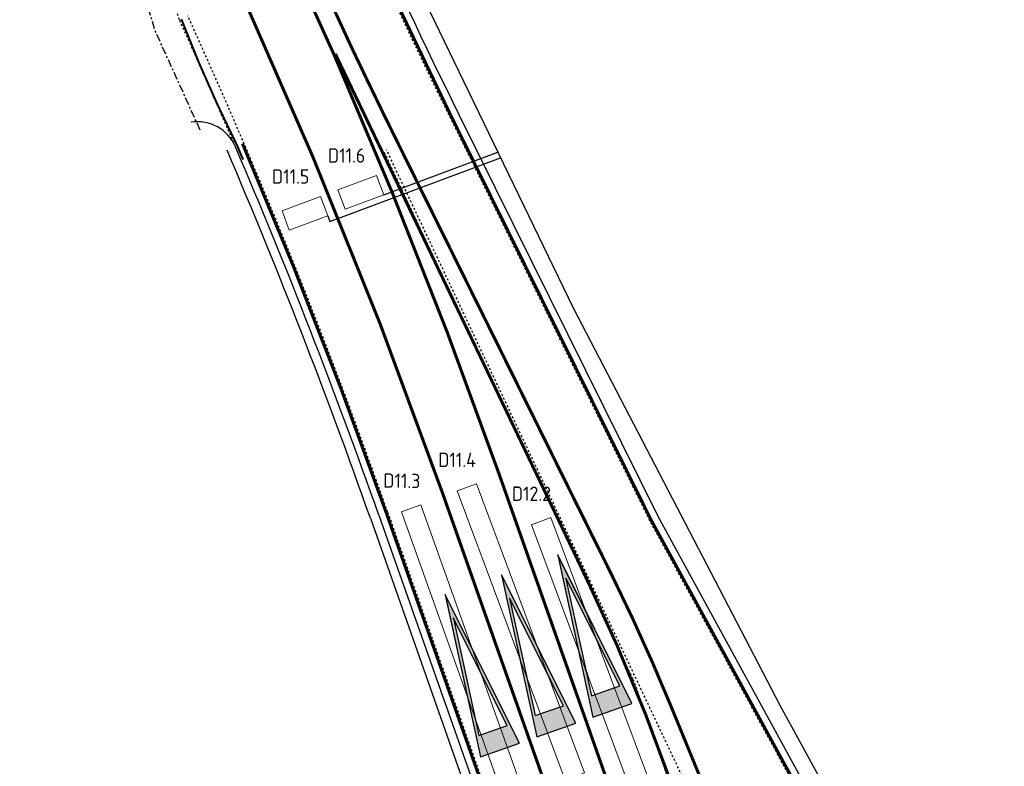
# Model space of a CAD drawing. Header units: metres. Extents: x 144112 to 146497, y 457631 to 458575.
# Tile 53 of 59: x 146201 to 146249, y 458466 to 458502. Entities that reach past the tile are written whole.
import ezdxf
from ezdxf.enums import TextEntityAlignment as Align

# ---------------------------------------------------------------- set-up
doc = ezdxf.new("R2010")
doc.units = ezdxf.units.M
doc.header["$LTSCALE"] = 0.25
for name, pattern in [('N225DO-1044A$0$PROFIEL', [3.9, 3, -0.3, 0.3, -0.3]), ('STIPPELFIJN', [0.375, 0.25, -0.125]), ('VW-1-1_STREEP', [2, 1, -1]), ('VW-1-3_STREEP', [4, 1, -3]), ('VW-3-3_STREEP', [6, 3, -3])]:
    doc.linetypes.add(name, pattern=pattern)
doc.layers.get('0').update_dxf_attribs({"linetype": 'CONTINUOUS', "lineweight": 0})
for name, color, linetype in [('KABEL-500', 3, 'CONTINUOUS'), ('LUS-T-CODE', 1, 'CONTINUOUS'), ('NW-WERKGRENS', 8, 'N225DO-1044A$0$PROFIEL'), ('ONDERGROND', 7, 'CONTINUOUS'), ('VRI - uitslijper', 1, 'CONTINUOUS'), ('WEG-NW-BANDEN', 7, 'CONTINUOUS'), ('WEG-NW-MARKERING', 7, 'STIPPELFIJN'), ('WEG-NW-MARKERING 1-1 STREEP DIK 15', 7, 'VW-1-1_STREEP'), ('WEG-NW-MARKERING 1-3 STREEP DIK 15', 7, 'VW-1-3_STREEP'), ('WEG-NW-MARKERING 3-3 STREEP DIK 15', 7, 'VW-3-3_STREEP'), ('WEG-NW-MARKERING DOORGETROKKEN DIK 15', 7, 'CONTINUOUS'), ('WEG-NW-MARKERING HAAIENTANDEN 70CM HOOG', 7, 'VW-1-3_STREEP'), ('WEG-NW-MARKERING VOORWAARSCHUWINGSDRIEHOEK 8M HOOG', 7, 'CONTINUOUS'), ('WEG-NW-VERHARDING', 42, 'CONTINUOUS')]:
    doc.layers.add(name, color=color, linetype=linetype)
doc.layers.add('LUSSEN', color=7, linetype='CONTINUOUS', lineweight=0)
doc.styles.add('I020-1', font='ISO', dxfattribs={"height": 2})
doc.styles.add('ISO', font='ISO')
doc.linetypes.add('VW-HAAIETAND70-L-N', pattern='A,0,-0.5,[149,NLCS.SHX,S=1,R=0,X=-0.625,Y=0],-0.5', length=1)

# ---------------------------------------------------------------- blocks, each defined once
blk = doc.blocks.new('V_15X1')
blk.add_lwpolyline([(0.5, 0), (0.5, -15), (-0.5, -15), (-0.5, 0)], close=True)
at = {"layer": 'LUS-T-CODE', "style": 'ISO'}
blk.add_attdef('LUS', text='', height=1, rotation=270, dxfattribs=at).set_placement((-0.021, -16.415), align=Align.MIDDLE)
blk = doc.blocks.new('V_1X2')
blk.add_lwpolyline([(-1, 0), (1, 0), (1, -1), (-1, -1), (-1, 0)])
at = {"layer": 'LUS-T-CODE', "style": 'I020-1'}
blk.add_attdef('LUS', text='', height=1, rotation=270, dxfattribs=at).set_placement((0.022, -2.416), align=Align.MIDDLE)
blk = doc.blocks.new('A$C27AB2774')
at = {"layer": 'WEG-NW-MARKERING VOORWAARSCHUWINGSDRIEHOEK 8M HOOG'}
h = blk.add_hatch(color=256, dxfattribs=at)
h.paths.add_polyline_path([(1.005, 0), (-1.005, 0), (0.005, -8)])
h.paths.add_polyline_path([(0.729, -1), (0.005, -6.797), (-0.728, -1)], flags=16)
blk.add_lwpolyline([(0.005, -8), (1.005, 0), (-1.005, 0)], close=True, dxfattribs=at)
blk.add_lwpolyline([(0.005, -6.797), (0.729, -1), (-0.728, -1), (0.005, -6.804)], dxfattribs=at)
blk = doc.blocks.new('N237_ondergrond1')
at = {"layer": 'WEG-NW-MARKERING VOORWAARSCHUWINGSDRIEHOEK 8M HOOG'}
h = blk.add_hatch(color=8, dxfattribs=at)
h.paths.add_polyline_path([(146229.325, 458467.957), (146231.222, 458468.625), (146227.61, 458475.834)])
h.paths.add_polyline_path([(146229.253, 458468.992), (146228.01, 458474.7), (146230.627, 458469.476)], flags=16)
h = blk.add_hatch(color=8, dxfattribs=at)
h.paths.add_polyline_path([(146226.59, 458466.993), (146228.486, 458467.661), (146224.874, 458474.871)])
h.paths.add_polyline_path([(146226.518, 458468.028), (146225.275, 458473.736), (146227.892, 458468.512)], flags=16)
h = blk.add_hatch(color=8, dxfattribs=at)
h.paths.add_polyline_path([(146223.855, 458466.029), (146225.751, 458466.698), (146222.139, 458473.907)])
h.paths.add_polyline_path([(146223.783, 458467.064), (146222.54, 458472.773), (146225.157, 458467.549)], flags=16)
at = {"layer": 'NW-WERKGRENS', "color": 8, "ltscale": 0.5, "flags": 128}
blk.add_lwpolyline([(146210.236, 458496.479), (146208.042, 458501.318), (146205.759, 458509.047)], dxfattribs=at)
blk.add_lwpolyline([(146210.236, 458496.479), (146208.042, 458501.318), (146205.759, 458509.047)], dxfattribs=at)
at = {"layer": 'WEG-NW-BANDEN', "color": 8, "flags": 128}
blk.add_lwpolyline([(146218.507, 458477.617), (146227.182, 458452.996)], dxfattribs=at)
blk.add_lwpolyline([(146218.507, 458477.617), (146227.182, 458452.996)], dxfattribs=at)
at = {"layer": 'WEG-NW-BANDEN', "color": 8}
blk.add_arc((145941.725, 458380.094), 293.46, 19.40973, 23.15779, dxfattribs=at)
blk.add_arc((145941.725, 458380.094), 293.46, 19.40973, 23.15779, dxfattribs=at)
at = {"layer": 'WEG-NW-MARKERING', "color": 8, "flags": 128}
blk.add_lwpolyline([(146213.109, 458517.744, 0.018891), (146222.407, 458497.041), (146232.081, 458477.507), (146242.371, 458458.685)], format="xyb", dxfattribs=at)
blk.add_lwpolyline([(146213.109, 458517.744, 0.018891), (146222.407, 458497.041), (146232.081, 458477.507), (146242.371, 458458.685)], format="xyb", dxfattribs=at)
for points in [[(146209.222, 458501.844), (146207.017, 458509.099)], [(146209.222, 458501.844), (146207.017, 458509.099)], [(146240.737, 458450.1), (146219.292, 458495.521)], [(146240.737, 458450.1), (146219.292, 458495.521)], [(146231.271, 458469.799), (146219.156, 458495.457)], [(146231.271, 458469.799), (146219.156, 458495.457)], [(146219.346, 458477.913), (146228.021, 458453.292)], [(146219.346, 458477.913), (146228.021, 458453.292)], [(146231.271, 458469.799), (146239.828, 458445.513)], [(146231.271, 458469.799), (146239.828, 458445.513)]]:
    blk.add_lwpolyline(points, dxfattribs=at)
at = {"layer": 'WEG-NW-MARKERING', "color": 8}
for radius, start in [(293.9, 23.15779), (293.9, 23.15779), (294.35, 19.40973), (294.35, 19.40973)]:
    blk.add_arc((145941.725, 458380.094), radius, start, 24.47246, dxfattribs=at)
at = {"layer": 'WEG-NW-MARKERING 1-1 STREEP DIK 15', "color": 8, "ltscale": 0.25, "const_width": 0.15, "flags": 128}
for points in [[(146202.434, 458536.717), (146210.49, 458516.688, 0.014533), (146217.57, 458500.546)], [(146202.434, 458536.717), (146210.49, 458516.688, 0.014533), (146217.57, 458500.546)], [(146216.737, 458500.151, -0.006215), (146212.38, 458509.978, -0.006215)], [(146216.737, 458500.151, -0.006215), (146212.38, 458509.978, -0.006215)]]:
    blk.add_lwpolyline(points, format="xyb", dxfattribs=at)
at = {"layer": 'WEG-NW-MARKERING 1-3 STREEP DIK 15', "color": 8, "ltscale": 0.25, "const_width": 0.15, "flags": 128}
for points in [[(146201.537, 458528.897), (146207.014, 458515.279, 0.011651), (146212.202, 458503.201, -0.022094), (146222.011, 458478.852), (146227.22, 458464.067)], [(146201.537, 458528.897), (146207.014, 458515.279, 0.011651), (146212.202, 458503.201, -0.022094), (146222.011, 458478.852), (146227.22, 458464.067)], [(146229.956, 458465.03), (146224.746, 458479.815, 0.018216), (146216.737, 458500.152)], [(146229.956, 458465.03), (146224.746, 458479.815, 0.018216), (146216.737, 458500.152)]]:
    blk.add_lwpolyline(points, format="xyb", dxfattribs=at)
at = {"layer": 'WEG-NW-MARKERING 3-3 STREEP DIK 15', "color": 8, "ltscale": 0.25, "const_width": 0.15, "flags": 128}
for points in [[(146205.124, 458537.799), (146213.179, 458517.772, 0.018891), (146222.474, 458497.074), (146232.148, 458477.542), (146242.593, 458458.435, 0.144383), (146248.754, 458452.295)], [(146205.124, 458537.799), (146213.179, 458517.772, 0.018891), (146222.474, 458497.074), (146232.148, 458477.542), (146242.593, 458458.435, 0.144383), (146248.754, 458452.295)], [(146228.24, 458452.333, -0.000137), (146227.95, 458453.269), (146219.276, 458477.888, 0.016355), (146212.289, 458495.822)], [(146228.24, 458452.333, -0.000137), (146227.95, 458453.269), (146219.276, 458477.888, 0.016355), (146212.289, 458495.822)]]:
    blk.add_lwpolyline(points, format="xyb", dxfattribs=at)
at = {"layer": 'WEG-NW-MARKERING DOORGETROKKEN DIK 15', "color": 8, "const_width": 0.15, "flags": 128}
for points in [[(146241.232, 458448.696), (146233.121, 458468.479, 0.017694), (146230.207, 458474.927), (146219.875, 458495.787, -0.00436), (146217.57, 458500.546)], [(146241.232, 458448.696), (146233.121, 458468.479, 0.017694), (146230.207, 458474.927), (146219.875, 458495.787, -0.00436), (146217.57, 458500.546)], [(146216.804, 458500.184), (146229.01, 458474.693, -0.026957), (146233.133, 458464.738), (146239.139, 458447.694)], [(146216.804, 458500.184), (146229.01, 458474.693, -0.026957), (146233.133, 458464.738), (146239.139, 458447.694)]]:
    blk.add_lwpolyline(points, format="xyb", dxfattribs=at)
at = {"layer": 'WEG-NW-MARKERING HAAIENTANDEN 70CM HOOG', "color": 8, "linetype": 'VW-HAAIETAND70-L-N', "ltscale": 0.25, "const_width": 0.1, "flags": 128}
blk.add_lwpolyline([(146209.315, 458501.879, 0.023953), (146212.037, 458495.714), (146212.321, 458495.046)], format="xyb", dxfattribs=at)
blk.add_lwpolyline([(146209.315, 458501.879, 0.023953), (146212.037, 458495.714), (146212.321, 458495.046)], format="xyb", dxfattribs=at)
at = {"layer": 'WEG-NW-MARKERING VOORWAARSCHUWINGSDRIEHOEK 8M HOOG', "color": 8}
for points in [[(146227.61, 458475.834), (146229.325, 458467.957), (146231.222, 458468.625)], [(146224.874, 458474.871), (146226.59, 458466.993), (146228.486, 458467.661)], [(146222.139, 458473.907), (146223.855, 458466.029), (146225.751, 458466.698)]]:
    blk.add_lwpolyline(points, close=True, dxfattribs=at)
for points in [[(146228.01, 458474.7), (146229.253, 458468.992), (146230.627, 458469.476), (146228.007, 458474.706)], [(146225.275, 458473.736), (146226.518, 458468.028), (146227.892, 458468.512), (146225.272, 458473.742)], [(146222.54, 458472.773), (146223.783, 458467.064), (146225.157, 458467.549), (146222.537, 458472.779)]]:
    blk.add_lwpolyline(points, dxfattribs=at)
at = {"layer": 'WEG-NW-VERHARDING', "color": 8, "flags": 128}
blk.add_lwpolyline([(146213.527, 458517.913, 0.018891), (146222.81, 458497.241), (146232.48, 458477.715), (146242.922, 458458.615)], format="xyb", dxfattribs=at)
blk.add_lwpolyline([(146213.527, 458517.913, 0.018891), (146222.81, 458497.241), (146232.48, 458477.715), (146242.922, 458458.615)], format="xyb", dxfattribs=at)
blk.add_lwpolyline([(146218.922, 458477.763), (146227.597, 458453.143)], dxfattribs=at)
blk.add_lwpolyline([(146218.922, 458477.763), (146227.597, 458453.143)], dxfattribs=at)
at = {"layer": 'WEG-NW-VERHARDING', "color": 8}
for centre, radius, start, end in [((146210.105, 458494.888), 2, 23.1489, 98.8613), ((146210.105, 458494.888), 2, 23.1489, 98.8613), ((145941.725, 458380.094), 293.9, 19.40973, 23.15779), ((145941.725, 458380.094), 293.9, 19.40973, 23.15779)]:
    blk.add_arc(centre, radius, start, end, dxfattribs=at)
at = {"layer": 'WEG-NW-MARKERING VOORWAARSCHUWINGSDRIEHOEK 8M HOOG', "color": 8, "linetype": 'Continuous', "rotation": 199.4097311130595}
for p in [(146230.273, 458468.291), (146227.538, 458467.327), (146224.803, 458466.363)]:
    blk.add_blockref('A$C27AB2774', p, dxfattribs=at)

msp = doc.modelspace()

# ---------------------------------------------------------------- linework, layer by layer
at = {"layer": 'KABEL-500'}
for p, q in [((146223.869, 458495.103), (146224.698, 458495.413)), ((146224.007, 458494.824), (146224.834, 458495.134))]:
    msp.add_line(p, q, dxfattribs=at)
at = {"layer": 'KABEL-500', "flags": 128}
msp.add_lwpolyline([(146206.612, 458537.269), (146218.704, 458507.815), (146228.36, 458487.837), (146238.407, 458468.542), (146243.624, 458458.998, 0.144459), (146249.318, 458453.325)], format="xyb", dxfattribs=at)
at = {"layer": 'VRI - uitslijper'}
for p, q in [((146219.154, 458493.34), (146223.869, 458495.103)), ((146229.075, 458470.011), (146228.97, 458470.291))]:
    msp.add_line(p, q, dxfattribs=at)
msp.add_lwpolyline([(146216.438, 458492.319), (146216.544, 458492.034), (146224.007, 458494.824)], dxfattribs=at)

# ---------------------------------------------------------------- block references
at = {"layer": 'LUSSEN'}
ref = msp.add_blockref('V_1X2', (146218.217, 458492.99), dxfattribs=dict(at, rotation=200.5031564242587))
ref.add_attrib('LUS', 'D11.6', dxfattribs={"layer": 'LUS-T-CODE', "height": 0.7, "style": 'I020-1'}).set_placement((146217.351, 458495.245), align=Align.MIDDLE)
ref = msp.add_blockref('V_1X2', (146215.501, 458491.969), dxfattribs=dict(at, rotation=200.5031564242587))
ref.add_attrib('LUS', 'D11.5', dxfattribs={"layer": 'LUS-T-CODE', "height": 0.7, "style": 'I020-1'}).set_placement((146214.634, 458494.224), align=Align.MIDDLE)
ref = msp.add_blockref('V_15X1', (146228.448, 458465.075), dxfattribs=dict(at, rotation=200.5031566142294))
ref.add_attrib('LUS', 'D11.4', dxfattribs={"layer": 'LUS-T-CODE', "height": 0.7, "style": 'ISO'}).set_placement((146222.718, 458480.458), align=Align.MIDDLE)
ref = msp.add_blockref('V_15X1', (146225.529, 458463.973), dxfattribs=dict(at, rotation=199.619917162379))
ref.add_attrib('LUS', 'D11.3', dxfattribs={"layer": 'LUS-T-CODE', "height": 0.7, "rotation": 359.1168, "style": 'ISO'}).set_placement((146220.036, 458479.442), align=Align.MIDDLE)
ref = msp.add_blockref('V_15X1', (146232.063, 458463.431), dxfattribs=dict(at, rotation=200.5031566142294))
ref.add_attrib('LUS', 'D12.2', dxfattribs={"layer": 'LUS-T-CODE', "height": 0.7, "style": 'ISO'}).set_placement((146226.333, 458478.813), align=Align.MIDDLE)
at = {"layer": 'ONDERGROND'}
msp.add_blockref('N237_ondergrond1', (0, 0), dxfattribs=at)

doc.saveas('drawing.dxf')
